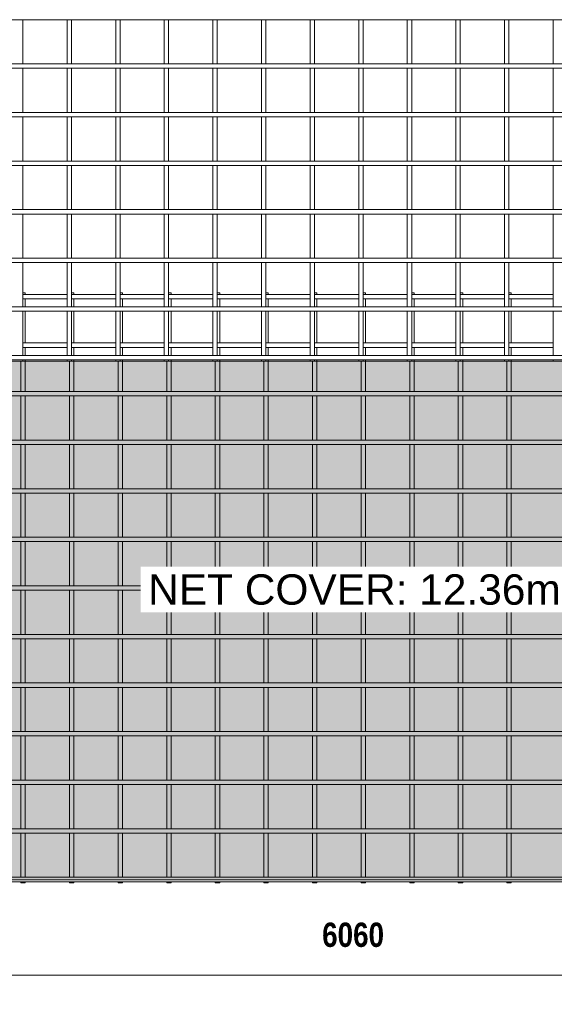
# Model space of a CAD drawing. Header units: millimetres. Extents: x -1068 to 8230, y -787 to 3268.
# Tile 2 of 4: x 1052 to 3252, y -787 to 3267. Entities that reach past the tile are written whole.
import ezdxf

# ---------------------------------------------------------------- set-up
doc = ezdxf.new("R2010")
doc.units = ezdxf.units.MM
for name, color, linetype, lineweight in [('A-ANNO-DIMS', 211, 'Continuous', 9), ('A-ANNO-DIMS-50', 211, 'Continuous', 9), ('A-DETL-GENF', 92, 'Continuous', 18), ('A-DETL-THIN', 151, 'Continuous', 18), ('A-GENM', 13, 'Continuous', 18), ('G-ANNO-TEXT', 231, 'Continuous', 9)]:
    doc.layers.add(name, color=color, linetype=linetype, lineweight=lineweight)
doc.styles.add('Arial_1', font='arial.ttf', dxfattribs={"height": 125})
doc.styles.add('TechnicBold', font='techb___.ttf', dxfattribs={"height": 100})
doc.dimstyles.new('Technic_-_DiagonalSlash', dxfattribs={"dimscale": 304.8, "dimtxt": 134.269535, "dimasz": 0.410105, "dimexe": 0.393701, "dimexo": 0.82021, "dimgap": 0.287073, "dimtad": 1, "dimdec": 0, "dimzin": 0, "dimdsep": 46, "dimtxsty": 'TechnicBold', "dimblk1": 'OBLIQUE', "dimblk2": 'OBLIQUE', "dimsah": 1, "dimcen": 0.09, "dimdle": 0.393701, "dimazin": 0, "dimtfac": 1, "dimtdec": 4, "dimtix": 1, "dimtmove": 0, "dimatfit": 3, "dimfxl": 1, "dimtvp": 1, "dimtfill": 1, "dimtolj": 1, "dimtzin": 0, "dimarcsym": 2})

# ---------------------------------------------------------------- blocks, each defined once
blk = doc.blocks.new('United Steel Ductile SE92 Large Mesh - United Steel Ductile SE92 Large Mesh-258922-Level 1')
at = {"layer": 'A-GENM'}
for p, q in [((-4420.9, 0), (-4430.9, 0)), ((-4420.9, -7), (-4420.9, 0)), ((-4220.9, 0), (-4230.9, 0)), ((-4220.9, -7), (-4220.9, 0)), ((-4020.9, 0), (-4030.9, 0)), ((-4020.9, -7), (-4020.9, 0)), ((-3820.9, 0), (-3830.9, 0)), ((-3820.9, -7), (-3820.9, 0)), ((-3620.9, 0), (-3630.8, 0)), ((-3620.9, -6.9), (-3620.9, 0)), ((-3420.9, 0), (-3430.9, 0)), ((-3420.9, -6.9), (-3420.9, 0)), ((-3220.9, 0), (-3230.9, 0)), ((-3220.9, -6.9), (-3220.9, 0)), ((-3020.9, 0), (-3030.9, 0)), ((-3020.9, -6.9), (-3020.9, 0)), ((-2820.9, 0), (-2830.9, 0)), ((-2820.9, -6.9), (-2820.9, 0)), ((-2620.9, 0), (-2630.9, 0)), ((-2620.9, -6.9), (-2620.9, 0)), ((-2420.9, 0), (-2430.9, 0)), ((-2420.9, -6.9), (-2420.9, 0)), ((-4248.9, -6.9), (-4430.9, -6.9)), ((-4430.9, -24.9), (-4248.9, -24.9)), ((-4420.9, -57.9), (-4420.9, -24.8)), ((-4048.9, -6.9), (-4230.9, -6.9)), ((-4230.9, -24.9), (-4048.9, -24.9)), ((-4220.9, -58), (-4220.9, -24.8)), ((-3848.9, -6.9), (-4030.9, -6.9)), ((-4030.9, -24.9), (-3848.9, -24.9)), ((-4020.9, -58), (-4020.9, -24.8)), ((-3648.9, -6.9), (-3830.9, -6.9)), ((-3830.9, -24.9), (-3648.9, -24.9)), ((-3820.9, -58), (-3820.9, -24.8)), ((-3448.9, -6.9), (-3630.8, -6.9)), ((-3630.8, -24.9), (-3448.9, -24.9)), ((-3620.9, -57.9), (-3620.9, -24.9)), ((-3248.9, -6.9), (-3430.9, -6.9)), ((-3430.9, -24.9), (-3248.9, -24.9)), ((-3420.9, -57.9), (-3420.9, -24.9)), ((-3048.9, -6.9), (-3230.9, -6.9)), ((-3230.9, -24.9), (-3048.9, -24.9)), ((-3220.9, -57.9), (-3220.9, -24.9)), ((-2848.9, -6.9), (-3030.9, -6.9)), ((-3030.9, -24.9), (-2848.9, -24.9)), ((-3020.9, -57.9), (-3020.9, -24.9)), ((-2648.9, -6.9), (-2830.9, -6.9)), ((-2830.9, -24.9), (-2648.9, -24.9)), ((-2820.9, -57.9), (-2820.9, -24.9)), ((-2448.9, -6.9), (-2630.9, -6.9)), ((-2630.9, -24.9), (-2448.9, -24.9)), ((-2620.9, -57.9), (-2620.9, -24.9)), ((-2248.9, -6.9), (-2430.9, -6.9)), ((-2430.9, -24.9), (-2248.9, -24.9)), ((-2420.9, -57.9), (-2420.9, -24.9)), ((-4420.9, -206.9), (-4420.9, -75.8)), ((-4220.9, -206.9), (-4220.9, -75.8)), ((-4020.9, -207), (-4020.9, -75.8)), ((-3820.9, -207), (-3820.9, -75.7)), ((-3620.9, -206.9), (-3620.9, -75.9)), ((-3420.9, -206.9), (-3420.9, -75.9)), ((-3220.9, -206.9), (-3220.9, -75.9)), ((-3020.9, -206.9), (-3020.9, -75.9)), ((-2820.9, -206.9), (-2820.9, -75.9)), ((-2620.9, -206.9), (-2620.9, -75.9)), ((-2420.9, -206.9), (-2420.9, -75.9)), ((-4248.9, -206.9), (-4430.9, -206.9)), ((-4430.9, -224.9), (-4248.9, -224.9)), ((-4420.9, -257.9), (-4420.9, -224.8)), ((-4048.9, -206.9), (-4230.9, -206.9)), ((-4230.9, -224.9), (-4048.9, -224.9)), ((-4220.9, -257.9), (-4220.9, -224.8)), ((-3848.9, -206.9), (-4030.9, -206.9)), ((-4030.9, -224.9), (-3848.9, -224.9)), ((-4020.9, -257.9), (-4020.9, -224.7)), ((-3648.9, -206.9), (-3830.9, -206.9)), ((-3830.9, -224.9), (-3648.9, -224.9)), ((-3820.9, -258), (-3820.9, -224.7)), ((-3448.9, -206.9), (-3630.8, -206.9)), ((-3630.8, -224.9), (-3448.9, -224.9)), ((-3620.9, -257.8), (-3620.9, -224.9)), ((-3248.9, -206.9), (-3430.9, -206.9)), ((-3430.9, -224.9), (-3248.9, -224.9)), ((-3420.9, -257.8), (-3420.9, -224.9)), ((-3048.9, -206.9), (-3230.9, -206.9)), ((-3230.9, -224.9), (-3048.9, -224.9)), ((-3220.9, -257.8), (-3220.9, -224.9)), ((-2848.9, -206.9), (-3030.9, -206.9)), ((-3030.9, -224.9), (-2848.9, -224.9)), ((-3020.9, -257.8), (-3020.9, -224.9)), ((-2648.9, -206.9), (-2830.9, -206.9)), ((-2830.9, -224.9), (-2648.9, -224.9)), ((-2820.9, -257.8), (-2820.9, -224.9)), ((-2448.9, -206.9), (-2630.9, -206.9)), ((-2630.9, -224.9), (-2448.9, -224.9)), ((-2620.9, -257.8), (-2620.9, -224.9)), ((-2248.9, -206.9), (-2430.9, -206.9)), ((-2430.9, -224.9), (-2248.9, -224.9)), ((-2420.9, -257.8), (-2420.9, -224.9)), ((-4438.9, -281.2), (-4438.9, -406.9)), ((-4420.9, -281.2), (-4420.9, -275.8)), ((-4420.9, -406.9), (-4420.9, -281.2)), ((-4238.9, -281.2), (-4238.9, -406.9)), ((-4220.9, -281.2), (-4220.9, -275.7)), ((-4220.9, -406.9), (-4220.9, -281.2)), ((-4038.9, -281.2), (-4038.9, -406.9)), ((-4020.9, -281.2), (-4020.9, -275.7)), ((-4020.9, -406.9), (-4020.9, -281.2)), ((-3838.9, -281.2), (-3838.9, -406.9)), ((-3820.9, -281.2), (-3820.9, -275.7)), ((-3820.9, -406.9), (-3820.9, -281.2)), ((-3638.9, -281.2), (-3638.9, -406.8)), ((-3620.9, -281.2), (-3620.9, -275.8)), ((-3620.9, -406.8), (-3620.9, -281.2)), ((-3438.9, -281.2), (-3438.9, -406.8)), ((-3420.9, -281.2), (-3420.9, -275.8)), ((-3420.9, -406.8), (-3420.9, -281.2)), ((-3238.9, -281.2), (-3238.9, -406.8)), ((-3220.9, -281.2), (-3220.9, -275.8)), ((-3220.9, -406.8), (-3220.9, -281.2)), ((-3038.9, -281.2), (-3038.9, -406.8)), ((-3020.9, -281.2), (-3020.9, -275.8)), ((-3020.9, -406.8), (-3020.9, -281.2)), ((-2838.9, -281.2), (-2838.9, -406.8)), ((-2820.9, -281.2), (-2820.9, -275.8)), ((-2820.9, -406.8), (-2820.9, -281.2)), ((-2638.9, -281.2), (-2638.9, -406.8)), ((-2620.9, -281.2), (-2620.9, -275.8)), ((-2620.9, -406.8), (-2620.9, -281.2)), ((-2438.9, -281.2), (-2438.9, -406.8)), ((-2420.9, -281.2), (-2420.9, -275.8)), ((-2420.9, -406.8), (-2420.9, -281.2)), ((-310.1, -406.8), (-6060, -406.8)), ((-6060, -424.8), (-310.1, -424.8)), ((-4438.9, -424.8), (-4438.9, -606.9)), ((-4420.9, -606.9), (-4420.9, -424.8)), ((-4238.9, -424.7), (-4238.9, -606.9)), ((-4220.9, -606.9), (-4220.9, -424.7)), ((-4038.9, -424.7), (-4038.9, -606.9)), ((-4020.9, -606.9), (-4020.9, -424.7)), ((-3838.9, -424.7), (-3838.9, -606.9)), ((-3820.9, -606.9), (-3820.9, -424.7)), ((-3638.9, -424.8), (-3638.9, -606.8)), ((-3620.9, -606.8), (-3620.9, -424.8)), ((-3438.9, -424.8), (-3438.9, -606.8)), ((-3420.9, -606.8), (-3420.9, -424.8)), ((-3238.9, -424.8), (-3238.9, -606.8)), ((-3220.9, -606.8), (-3220.9, -424.8)), ((-3038.9, -424.8), (-3038.9, -606.8)), ((-3020.9, -606.8), (-3020.9, -424.8)), ((-2838.9, -424.8), (-2838.9, -606.8)), ((-2820.9, -606.8), (-2820.9, -424.8)), ((-2638.9, -424.8), (-2638.9, -606.8)), ((-2620.9, -606.8), (-2620.9, -424.8)), ((-2438.9, -424.8), (-2438.9, -606.8)), ((-2420.9, -606.8), (-2420.9, -424.8)), ((-310.1, -606.8), (-6060, -606.8)), ((-6060, -624.8), (-310.1, -624.8)), ((-4438.9, -624.7), (-4438.9, -806.9)), ((-4420.9, -806.9), (-4420.9, -624.7)), ((-4238.9, -624.7), (-4238.9, -806.9)), ((-4220.9, -806.9), (-4220.9, -624.7)), ((-4038.9, -624.7), (-4038.9, -806.9)), ((-4020.9, -806.9), (-4020.9, -624.7)), ((-3838.9, -624.7), (-3838.9, -806.9)), ((-3820.9, -806.9), (-3820.9, -624.7)), ((-3638.9, -624.8), (-3638.9, -806.8)), ((-3620.9, -806.8), (-3620.9, -624.8)), ((-3438.9, -624.8), (-3438.9, -806.8)), ((-3420.9, -806.8), (-3420.9, -624.8)), ((-3238.9, -624.8), (-3238.9, -806.8)), ((-3220.9, -806.8), (-3220.9, -624.8)), ((-3038.9, -624.8), (-3038.9, -806.8)), ((-3020.9, -806.8), (-3020.9, -624.8)), ((-2838.9, -624.8), (-2838.9, -806.8)), ((-2820.9, -806.8), (-2820.9, -624.8)), ((-2638.9, -624.8), (-2638.9, -806.8)), ((-2620.9, -806.8), (-2620.9, -624.8)), ((-2438.9, -624.8), (-2438.9, -806.8)), ((-2420.9, -806.8), (-2420.9, -624.8)), ((-310.1, -806.8), (-6060, -806.8)), ((-6060, -824.8), (-310.1, -824.8)), ((-4438.9, -824.7), (-4438.9, -1006.9)), ((-4420.9, -1006.9), (-4420.9, -824.7)), ((-4238.9, -824.7), (-4238.9, -1006.9)), ((-4220.9, -1006.9), (-4220.9, -824.7)), ((-4038.9, -824.7), (-4038.9, -1006.9)), ((-4020.9, -1006.9), (-4020.9, -824.7)), ((-3838.9, -824.7), (-3838.9, -1006.9)), ((-3820.9, -1006.9), (-3820.9, -824.7)), ((-3638.9, -824.8), (-3638.9, -1006.8)), ((-3620.9, -1006.8), (-3620.9, -824.8)), ((-3438.9, -824.8), (-3438.9, -1006.8)), ((-3420.9, -1006.8), (-3420.9, -824.8)), ((-3238.9, -824.8), (-3238.9, -1006.8)), ((-3220.9, -1006.8), (-3220.9, -824.8)), ((-3038.9, -824.8), (-3038.9, -1006.8)), ((-3020.9, -1006.8), (-3020.9, -824.8)), ((-2838.9, -824.8), (-2838.9, -1006.8)), ((-2820.9, -1006.8), (-2820.9, -824.8)), ((-2638.9, -824.8), (-2638.9, -1006.8)), ((-2620.9, -1006.8), (-2620.9, -824.8)), ((-2438.9, -824.8), (-2438.9, -1006.8)), ((-2420.9, -1006.8), (-2420.9, -824.8)), ((-310.1, -1006.8), (-6060, -1006.8)), ((-6060, -1024.8), (-310.1, -1024.8)), ((-4438.9, -1024.7), (-4438.9, -1206.8)), ((-4420.9, -1206.8), (-4420.9, -1024.7)), ((-4238.9, -1024.7), (-4238.9, -1206.9)), ((-4220.9, -1206.9), (-4220.9, -1024.7)), ((-4038.9, -1024.7), (-4038.9, -1206.9)), ((-4020.9, -1206.9), (-4020.9, -1024.7)), ((-3838.9, -1024.7), (-3838.9, -1206.9)), ((-3820.9, -1206.9), (-3820.9, -1024.7)), ((-3638.9, -1024.8), (-3638.9, -1206.8)), ((-3620.9, -1206.8), (-3620.9, -1024.8)), ((-3438.9, -1024.8), (-3438.9, -1206.8)), ((-3420.9, -1206.8), (-3420.9, -1024.8)), ((-3238.9, -1024.8), (-3238.9, -1206.8)), ((-3220.9, -1206.8), (-3220.9, -1024.8)), ((-3038.9, -1024.8), (-3038.9, -1206.8)), ((-3020.9, -1206.8), (-3020.9, -1024.8)), ((-2838.9, -1024.8), (-2838.9, -1206.8)), ((-2820.9, -1206.8), (-2820.9, -1024.8)), ((-2638.9, -1024.8), (-2638.9, -1206.8)), ((-2620.9, -1206.8), (-2620.9, -1024.8)), ((-2438.9, -1024.8), (-2438.9, -1206.8)), ((-2420.9, -1206.8), (-2420.9, -1024.8)), ((-310.1, -1206.8), (-6060, -1206.8)), ((-6060, -1224.8), (-310.1, -1224.8)), ((-4438.9, -1224.7), (-4438.9, -1406.8)), ((-4420.9, -1406.8), (-4420.9, -1224.7)), ((-4238.9, -1224.7), (-4238.9, -1406.8)), ((-4220.9, -1406.8), (-4220.9, -1224.7)), ((-4038.9, -1224.7), (-4038.9, -1406.8)), ((-4020.9, -1406.8), (-4020.9, -1224.7)), ((-3838.9, -1224.6), (-3838.9, -1406.9)), ((-3820.9, -1406.9), (-3820.9, -1224.6)), ((-3638.9, -1224.8), (-3638.9, -1406.7)), ((-3620.9, -1406.7), (-3620.9, -1224.8)), ((-3438.9, -1224.8), (-3438.9, -1406.7)), ((-3420.9, -1406.7), (-3420.9, -1224.8)), ((-3238.9, -1224.8), (-3238.9, -1406.7)), ((-3220.9, -1406.7), (-3220.9, -1224.8)), ((-3038.9, -1224.8), (-3038.9, -1406.7)), ((-3020.9, -1406.7), (-3020.9, -1224.8)), ((-2838.9, -1224.8), (-2838.9, -1406.7)), ((-2820.9, -1406.7), (-2820.9, -1224.8)), ((-2638.9, -1224.8), (-2638.9, -1406.7)), ((-2620.9, -1406.7), (-2620.9, -1224.8)), ((-2438.9, -1224.8), (-2438.9, -1406.7)), ((-2420.9, -1406.7), (-2420.9, -1224.8)), ((-310.1, -1406.7), (-6060, -1406.7)), ((-6060, -1424.7), (-310.1, -1424.7)), ((-4438.9, -1424.7), (-4438.9, -1606.8)), ((-4420.9, -1606.8), (-4420.9, -1424.7)), ((-4238.9, -1424.7), (-4238.9, -1606.8)), ((-4220.9, -1606.8), (-4220.9, -1424.7)), ((-4038.9, -1424.6), (-4038.9, -1606.8)), ((-4020.9, -1606.8), (-4020.9, -1424.6)), ((-3838.9, -1424.6), (-3838.9, -1606.8)), ((-3820.9, -1606.8), (-3820.9, -1424.6)), ((-3638.9, -1424.7), (-3638.9, -1606.7)), ((-3620.9, -1606.7), (-3620.9, -1424.7)), ((-3438.9, -1424.7), (-3438.9, -1606.7)), ((-3420.9, -1606.7), (-3420.9, -1424.7)), ((-3238.9, -1424.7), (-3238.9, -1606.7)), ((-3220.9, -1606.7), (-3220.9, -1424.7)), ((-3038.9, -1424.7), (-3038.9, -1606.7)), ((-3020.9, -1606.7), (-3020.9, -1424.7)), ((-2838.9, -1424.7), (-2838.9, -1606.7)), ((-2820.9, -1606.7), (-2820.9, -1424.7)), ((-2638.9, -1424.7), (-2638.9, -1606.7)), ((-2620.9, -1606.7), (-2620.9, -1424.7)), ((-2438.9, -1424.7), (-2438.9, -1606.7)), ((-2420.9, -1606.7), (-2420.9, -1424.7)), ((-310.1, -1606.7), (-6060, -1606.7)), ((-6060, -1624.7), (-310.1, -1624.7)), ((-4438.9, -1624.6), (-4438.9, -1806.8)), ((-4420.9, -1806.8), (-4420.9, -1624.6)), ((-4238.9, -1624.6), (-4238.9, -1806.8)), ((-4220.9, -1806.8), (-4220.9, -1624.6)), ((-4038.9, -1624.6), (-4038.9, -1806.8)), ((-4020.9, -1806.8), (-4020.9, -1624.6)), ((-3838.9, -1624.6), (-3838.9, -1806.8)), ((-3820.9, -1806.8), (-3820.9, -1624.6)), ((-3638.9, -1624.7), (-3638.9, -1806.7)), ((-3620.9, -1806.7), (-3620.9, -1624.7)), ((-3438.9, -1624.7), (-3438.9, -1806.7)), ((-3420.9, -1806.7), (-3420.9, -1624.7)), ((-3238.9, -1624.7), (-3238.9, -1806.7)), ((-3220.9, -1806.7), (-3220.9, -1624.7)), ((-3038.9, -1624.7), (-3038.9, -1806.7)), ((-3020.9, -1806.7), (-3020.9, -1624.7)), ((-2838.9, -1624.7), (-2838.9, -1806.7)), ((-2820.9, -1806.7), (-2820.9, -1624.7)), ((-2638.9, -1624.7), (-2638.9, -1806.7)), ((-2620.9, -1806.7), (-2620.9, -1624.7)), ((-2438.9, -1624.7), (-2438.9, -1806.7)), ((-2420.9, -1806.7), (-2420.9, -1624.7)), ((-310.1, -1806.7), (-6060, -1806.7)), ((-6060, -1824.7), (-310.1, -1824.7)), ((-4438.9, -1824.6), (-4438.9, -2006.8)), ((-4420.9, -2006.8), (-4420.9, -1824.6)), ((-4238.9, -1824.6), (-4238.9, -2006.8)), ((-4220.9, -2006.8), (-4220.9, -1824.6)), ((-4038.9, -1824.6), (-4038.9, -2006.8)), ((-4020.9, -2006.8), (-4020.9, -1824.6)), ((-3838.9, -1824.6), (-3838.9, -2006.8)), ((-3820.9, -2006.8), (-3820.9, -1824.6)), ((-3638.9, -1824.7), (-3638.9, -2006.7)), ((-3620.9, -2006.7), (-3620.9, -1824.7)), ((-3438.9, -1824.7), (-3438.9, -2006.7)), ((-3420.9, -2006.7), (-3420.9, -1824.7)), ((-3238.9, -1824.7), (-3238.9, -2006.7)), ((-3220.9, -2006.7), (-3220.9, -1824.7)), ((-3038.9, -1824.7), (-3038.9, -2006.7)), ((-3020.9, -2006.7), (-3020.9, -1824.7)), ((-2838.9, -1824.7), (-2838.9, -2006.7)), ((-2820.9, -2006.7), (-2820.9, -1824.7)), ((-2638.9, -1824.7), (-2638.9, -2006.7)), ((-2620.9, -2006.7), (-2620.9, -1824.7)), ((-2438.9, -1824.7), (-2438.9, -2006.7)), ((-2420.9, -2006.7), (-2420.9, -1824.7)), ((-310.1, -2006.7), (-6060, -2006.7)), ((-6060, -2024.7), (-310.1, -2024.7)), ((-4438.9, -2024.6), (-4438.9, -2206.8)), ((-4420.9, -2206.8), (-4420.9, -2024.6)), ((-4238.9, -2024.6), (-4238.9, -2206.8)), ((-4220.9, -2206.8), (-4220.9, -2024.6)), ((-4038.9, -2024.6), (-4038.9, -2206.8)), ((-4020.9, -2206.8), (-4020.9, -2024.6)), ((-3838.9, -2024.6), (-3838.9, -2206.8)), ((-3820.9, -2206.8), (-3820.9, -2024.6)), ((-3638.9, -2024.7), (-3638.9, -2206.7)), ((-3620.9, -2206.7), (-3620.9, -2024.7)), ((-3438.9, -2024.7), (-3438.9, -2206.7)), ((-3420.9, -2206.7), (-3420.9, -2024.7)), ((-3238.9, -2024.7), (-3238.9, -2206.7)), ((-3220.9, -2206.7), (-3220.9, -2024.7)), ((-3038.9, -2024.7), (-3038.9, -2206.7)), ((-3020.9, -2206.7), (-3020.9, -2024.7)), ((-2838.9, -2024.7), (-2838.9, -2206.7)), ((-2820.9, -2206.7), (-2820.9, -2024.7)), ((-2638.9, -2024.7), (-2638.9, -2206.7)), ((-2620.9, -2206.7), (-2620.9, -2024.7)), ((-2438.9, -2024.7), (-2438.9, -2206.7)), ((-2420.9, -2206.7), (-2420.9, -2024.7)), ((-310.1, -2206.7), (-6060, -2206.7)), ((-6060, -2224.7), (-310.1, -2224.7)), ((-4438.9, -2224.6), (-4438.9, -2406.7)), ((-4420.9, -2406.7), (-4420.9, -2224.6)), ((-4238.9, -2224.6), (-4238.9, -2406.7)), ((-4220.9, -2406.7), (-4220.9, -2224.6)), ((-4038.9, -2224.6), (-4038.9, -2406.8)), ((-4020.9, -2406.8), (-4020.9, -2224.6)), ((-3838.9, -2224.6), (-3838.9, -2406.8)), ((-3820.9, -2406.8), (-3820.9, -2224.6)), ((-3638.9, -2224.7), (-3638.9, -2406.7)), ((-3620.9, -2406.7), (-3620.9, -2224.7)), ((-3438.9, -2224.7), (-3438.9, -2406.7)), ((-3420.9, -2406.7), (-3420.9, -2224.7)), ((-3238.9, -2224.7), (-3238.9, -2406.7)), ((-3220.9, -2406.7), (-3220.9, -2224.7)), ((-3038.9, -2224.7), (-3038.9, -2406.7)), ((-3020.9, -2406.7), (-3020.9, -2224.7)), ((-2838.9, -2224.7), (-2838.9, -2406.7)), ((-2820.9, -2406.7), (-2820.9, -2224.7)), ((-2638.9, -2224.7), (-2638.9, -2406.7)), ((-2620.9, -2406.7), (-2620.9, -2224.7)), ((-2438.9, -2224.7), (-2438.9, -2406.7)), ((-2420.9, -2406.7), (-2420.9, -2224.7)), ((-310.1, -2406.7), (-6060, -2406.7)), ((-6060, -2424.7), (0, -2424.7)), ((-4438.9, -2424.6), (-4438.9, -2430)), ((-4438.9, -2430), (-4420.9, -2430)), ((-4420.9, -2430), (-4420.9, -2424.6)), ((-4238.9, -2424.6), (-4238.9, -2430)), ((-4238.9, -2430), (-4220.9, -2430)), ((-4220.9, -2430), (-4220.9, -2424.6)), ((-4038.9, -2424.6), (-4038.9, -2430)), ((-4038.9, -2430), (-4020.9, -2430)), ((-4020.9, -2430), (-4020.9, -2424.6)), ((-3838.9, -2424.5), (-3838.9, -2430)), ((-3838.9, -2430), (-3820.9, -2430)), ((-3820.9, -2430), (-3820.9, -2424.5)), ((-3638.9, -2424.7), (-3638.9, -2430)), ((-3638.9, -2430), (-3620.9, -2430)), ((-3620.9, -2430), (-3620.9, -2424.7)), ((-3438.9, -2424.7), (-3438.9, -2430)), ((-3438.9, -2430), (-3420.9, -2430)), ((-3420.9, -2430), (-3420.9, -2424.7)), ((-3238.9, -2424.7), (-3238.9, -2430)), ((-3238.9, -2430), (-3220.9, -2430)), ((-3220.9, -2430), (-3220.9, -2424.7)), ((-3038.9, -2424.7), (-3038.9, -2430)), ((-3038.9, -2430), (-3020.9, -2430)), ((-3020.9, -2430), (-3020.9, -2424.7)), ((-2838.9, -2424.7), (-2838.9, -2430)), ((-2838.9, -2430), (-2820.9, -2430)), ((-2820.9, -2430), (-2820.9, -2424.7)), ((-2638.9, -2424.7), (-2638.9, -2430)), ((-2638.9, -2430), (-2620.9, -2430)), ((-2620.9, -2430), (-2620.9, -2424.7)), ((-2438.9, -2424.7), (-2438.9, -2430)), ((-2438.9, -2430), (-2420.9, -2430)), ((-2420.9, -2430), (-2420.9, -2424.7))]:
    blk.add_line(p, q, dxfattribs=at)
blk = doc.blocks.new('United Steel Ductile SE92 Large Mesh - United Steel Ductile SE92 Large Mesh-V1-Level 1')
at = {"layer": 'A-GENM'}
for p, q in [((-6060, -1024.8), (0, -1024.8)), ((-4420.9, -1206.8), (-4420.9, -1024.7)), ((-4238.9, -1024.7), (-4238.9, -1206.9)), ((-4220.9, -1206.9), (-4220.9, -1024.7)), ((-4038.9, -1024.7), (-4038.9, -1206.9)), ((-4020.9, -1206.9), (-4020.9, -1024.7)), ((-3838.9, -1024.7), (-3838.9, -1206.9)), ((-3820.9, -1206.9), (-3820.9, -1024.7)), ((-3638.9, -1024.8), (-3638.9, -1206.8)), ((-3620.9, -1206.8), (-3620.9, -1024.8)), ((-3438.9, -1024.8), (-3438.9, -1206.8)), ((-3420.9, -1206.8), (-3420.9, -1024.8)), ((-3238.9, -1024.8), (-3238.9, -1206.8)), ((-3220.9, -1206.8), (-3220.9, -1024.8)), ((-3038.9, -1024.8), (-3038.9, -1206.8)), ((-3020.9, -1206.8), (-3020.9, -1024.8)), ((-2838.9, -1024.8), (-2838.9, -1206.8)), ((-2820.9, -1206.8), (-2820.9, -1024.8)), ((-2638.9, -1024.8), (-2638.9, -1206.8)), ((-2620.9, -1206.8), (-2620.9, -1024.8)), ((-2438.9, -1024.8), (-2438.9, -1206.8)), ((-2420.9, -1206.8), (-2420.9, -1024.8)), ((-2238.9, -1024.8), (-2238.9, -1206.8)), ((-1936.3, -1206.8), (-6060, -1206.8)), ((-6060, -1224.8), (-1980, -1224.8)), ((-4420.9, -1406.8), (-4420.9, -1224.7)), ((-4238.9, -1224.7), (-4238.9, -1406.8)), ((-4220.9, -1406.8), (-4220.9, -1224.7)), ((-4038.9, -1224.7), (-4038.9, -1406.8)), ((-4020.9, -1406.8), (-4020.9, -1224.7)), ((-3838.9, -1224.6), (-3838.9, -1406.9)), ((-3820.9, -1406.9), (-3820.9, -1224.6)), ((-3638.9, -1224.8), (-3638.9, -1406.7)), ((-3620.9, -1406.7), (-3620.9, -1224.8)), ((-3438.9, -1224.8), (-3438.9, -1406.7)), ((-3420.9, -1406.7), (-3420.9, -1224.8)), ((-3238.9, -1224.8), (-3238.9, -1406.7)), ((-3220.9, -1406.7), (-3220.9, -1224.8)), ((-3038.9, -1224.8), (-3038.9, -1406.7)), ((-3020.9, -1406.7), (-3020.9, -1224.8)), ((-2838.9, -1224.8), (-2838.9, -1406.7)), ((-2820.9, -1406.7), (-2820.9, -1224.8)), ((-2638.9, -1224.8), (-2638.9, -1406.7)), ((-2620.9, -1406.7), (-2620.9, -1224.8)), ((-2438.9, -1224.8), (-2438.9, -1406.7)), ((-2420.9, -1406.7), (-2420.9, -1224.8)), ((-2238.9, -1224.8), (-2238.9, -1406.7)), ((-2131, -1406.7), (-6060, -1406.7)), ((-6060, -1424.7), (-2136.5, -1424.7)), ((-4420.9, -1606.8), (-4420.9, -1424.7)), ((-4238.9, -1424.7), (-4238.9, -1606.8)), ((-4220.9, -1606.8), (-4220.9, -1424.7)), ((-4038.9, -1424.6), (-4038.9, -1606.8)), ((-4020.9, -1606.8), (-4020.9, -1424.6)), ((-3838.9, -1424.6), (-3838.9, -1606.8)), ((-3820.9, -1606.8), (-3820.9, -1424.6)), ((-3638.9, -1424.7), (-3638.9, -1606.7)), ((-3620.9, -1606.7), (-3620.9, -1424.7)), ((-3438.9, -1424.7), (-3438.9, -1606.7)), ((-3420.9, -1606.7), (-3420.9, -1424.7)), ((-3238.9, -1424.7), (-3238.9, -1606.7)), ((-3220.9, -1606.7), (-3220.9, -1424.7)), ((-3038.9, -1424.7), (-3038.9, -1606.7)), ((-3020.9, -1606.7), (-3020.9, -1424.7)), ((-2838.9, -1424.7), (-2838.9, -1606.7)), ((-2820.9, -1606.7), (-2820.9, -1424.7)), ((-2638.9, -1424.7), (-2638.9, -1606.7)), ((-2620.9, -1606.7), (-2620.9, -1424.7)), ((-2438.9, -1424.7), (-2438.9, -1606.7)), ((-2420.9, -1606.7), (-2420.9, -1424.7)), ((-2238.9, -1424.7), (-2238.9, -1606.7)), ((-2121.2, -1606.7), (-6060, -1606.7)), ((-6060, -1624.7), (-2111.6, -1624.7)), ((-4420.9, -1806.8), (-4420.9, -1624.6)), ((-4238.9, -1624.6), (-4238.9, -1806.8)), ((-4220.9, -1806.8), (-4220.9, -1624.6)), ((-4038.9, -1624.6), (-4038.9, -1806.8)), ((-4020.9, -1806.8), (-4020.9, -1624.6)), ((-3838.9, -1624.6), (-3838.9, -1806.8)), ((-3820.9, -1806.8), (-3820.9, -1624.6)), ((-3638.9, -1624.7), (-3638.9, -1806.7)), ((-3620.9, -1806.7), (-3620.9, -1624.7)), ((-3438.9, -1624.7), (-3438.9, -1806.7)), ((-3420.9, -1806.7), (-3420.9, -1624.7)), ((-3238.9, -1624.7), (-3238.9, -1806.7)), ((-3220.9, -1806.7), (-3220.9, -1624.7)), ((-3038.9, -1624.7), (-3038.9, -1806.7)), ((-3020.9, -1806.7), (-3020.9, -1624.7)), ((-2838.9, -1624.7), (-2838.9, -1806.7)), ((-2820.9, -1806.7), (-2820.9, -1624.7)), ((-2638.9, -1624.7), (-2638.9, -1806.7)), ((-2620.9, -1806.7), (-2620.9, -1624.7)), ((-2438.9, -1624.7), (-2438.9, -1806.7)), ((-2420.9, -1806.7), (-2420.9, -1624.7)), ((-2238.9, -1624.7), (-2238.9, -1806.7)), ((0, -1806.7), (-6060, -1806.7)), ((-6060, -1824.7), (0, -1824.7)), ((-4420.9, -2006.8), (-4420.9, -1824.6)), ((-4238.9, -1824.6), (-4238.9, -2006.8)), ((-4220.9, -2006.8), (-4220.9, -1824.6)), ((-4038.9, -1824.6), (-4038.9, -2006.8)), ((-4020.9, -2006.8), (-4020.9, -1824.6)), ((-3838.9, -1824.6), (-3838.9, -2006.8)), ((-3820.9, -2006.8), (-3820.9, -1824.6)), ((-3638.9, -1824.7), (-3638.9, -2006.7)), ((-3620.9, -2006.7), (-3620.9, -1824.7)), ((-3438.9, -1824.7), (-3438.9, -2006.7)), ((-3420.9, -2006.7), (-3420.9, -1824.7)), ((-3238.9, -1824.7), (-3238.9, -2006.7)), ((-3220.9, -2006.7), (-3220.9, -1824.7)), ((-3038.9, -1824.7), (-3038.9, -2006.7)), ((-3020.9, -2006.7), (-3020.9, -1824.7)), ((-2838.9, -1824.7), (-2838.9, -2006.7)), ((-2820.9, -2006.7), (-2820.9, -1824.7)), ((-2638.9, -1824.7), (-2638.9, -2006.7)), ((-2620.9, -2006.7), (-2620.9, -1824.7)), ((-2438.9, -1824.7), (-2438.9, -2006.7)), ((-2420.9, -2006.7), (-2420.9, -1824.7)), ((-2238.9, -1824.7), (-2238.9, -2006.7)), ((0, -2006.7), (-6060, -2006.7)), ((-6060, -2024.7), (0, -2024.7)), ((-4420.9, -2206.8), (-4420.9, -2024.6)), ((-4238.9, -2024.6), (-4238.9, -2206.8)), ((-4220.9, -2206.8), (-4220.9, -2024.6)), ((-4038.9, -2024.6), (-4038.9, -2206.8)), ((-4020.9, -2206.8), (-4020.9, -2024.6)), ((-3838.9, -2024.6), (-3838.9, -2206.8)), ((-3820.9, -2206.8), (-3820.9, -2024.6)), ((-3638.9, -2024.7), (-3638.9, -2206.7)), ((-3620.9, -2206.7), (-3620.9, -2024.7)), ((-3438.9, -2024.7), (-3438.9, -2206.7)), ((-3420.9, -2206.7), (-3420.9, -2024.7)), ((-3238.9, -2024.7), (-3238.9, -2206.7)), ((-3220.9, -2206.7), (-3220.9, -2024.7)), ((-3038.9, -2024.7), (-3038.9, -2206.7)), ((-3020.9, -2206.7), (-3020.9, -2024.7)), ((-2838.9, -2024.7), (-2838.9, -2206.7)), ((-2820.9, -2206.7), (-2820.9, -2024.7)), ((-2638.9, -2024.7), (-2638.9, -2206.7)), ((-2620.9, -2206.7), (-2620.9, -2024.7)), ((-2438.9, -2024.7), (-2438.9, -2206.7)), ((-2420.9, -2206.7), (-2420.9, -2024.7)), ((-2238.9, -2024.7), (-2238.9, -2206.7)), ((0, -2206.7), (-6060, -2206.7)), ((-6060, -2224.7), (0, -2224.7)), ((-4420.9, -2406.7), (-4420.9, -2224.6)), ((-4238.9, -2224.6), (-4238.9, -2406.7)), ((-4220.9, -2406.7), (-4220.9, -2224.6)), ((-4038.9, -2224.6), (-4038.9, -2406.8)), ((-4020.9, -2406.8), (-4020.9, -2224.6)), ((-3838.9, -2224.6), (-3838.9, -2406.8)), ((-3820.9, -2406.8), (-3820.9, -2224.6)), ((-3638.9, -2224.7), (-3638.9, -2406.7)), ((-3620.9, -2406.7), (-3620.9, -2224.7)), ((-3438.9, -2224.7), (-3438.9, -2406.7)), ((-3420.9, -2406.7), (-3420.9, -2224.7)), ((-3238.9, -2224.7), (-3238.9, -2406.7)), ((-3220.9, -2406.7), (-3220.9, -2224.7)), ((-3038.9, -2224.7), (-3038.9, -2406.7)), ((-3020.9, -2406.7), (-3020.9, -2224.7)), ((-2838.9, -2224.7), (-2838.9, -2406.7)), ((-2820.9, -2406.7), (-2820.9, -2224.7)), ((-2638.9, -2224.7), (-2638.9, -2406.7)), ((-2620.9, -2406.7), (-2620.9, -2224.7)), ((-2438.9, -2224.7), (-2438.9, -2406.7)), ((-2420.9, -2406.7), (-2420.9, -2224.7)), ((-2238.9, -2224.7), (-2238.9, -2406.7)), ((0, -2406.7), (-6060, -2406.7)), ((-6060, -2424.7), (0, -2424.7)), ((-4438.9, -2430), (-4420.9, -2430)), ((-4420.9, -2430), (-4420.9, -2424.6)), ((-4238.9, -2424.6), (-4238.9, -2430)), ((-4238.9, -2430), (-4220.9, -2430)), ((-4220.9, -2430), (-4220.9, -2424.6)), ((-4038.9, -2424.6), (-4038.9, -2430)), ((-4038.9, -2430), (-4020.9, -2430)), ((-4020.9, -2430), (-4020.9, -2424.6)), ((-3838.9, -2424.5), (-3838.9, -2430)), ((-3838.9, -2430), (-3820.9, -2430)), ((-3820.9, -2430), (-3820.9, -2424.5)), ((-3638.9, -2424.7), (-3638.9, -2430)), ((-3638.9, -2430), (-3620.9, -2430)), ((-3620.9, -2430), (-3620.9, -2424.7)), ((-3438.9, -2424.7), (-3438.9, -2430)), ((-3438.9, -2430), (-3420.9, -2430)), ((-3420.9, -2430), (-3420.9, -2424.7)), ((-3238.9, -2424.7), (-3238.9, -2430)), ((-3238.9, -2430), (-3220.9, -2430)), ((-3220.9, -2430), (-3220.9, -2424.7)), ((-3038.9, -2424.7), (-3038.9, -2430)), ((-3038.9, -2430), (-3020.9, -2430)), ((-3020.9, -2430), (-3020.9, -2424.7)), ((-2838.9, -2424.7), (-2838.9, -2430)), ((-2838.9, -2430), (-2820.9, -2430)), ((-2820.9, -2430), (-2820.9, -2424.7)), ((-2638.9, -2424.7), (-2638.9, -2430)), ((-2638.9, -2430), (-2620.9, -2430)), ((-2620.9, -2430), (-2620.9, -2424.7)), ((-2438.9, -2424.7), (-2438.9, -2430)), ((-2438.9, -2430), (-2420.9, -2430)), ((-2420.9, -2430), (-2420.9, -2424.7)), ((-2238.9, -2424.7), (-2238.9, -2430)), ((-2238.9, -2430), (-2220.9, -2430))]:
    blk.add_line(p, q, dxfattribs=at)
blk = doc.blocks.new('DIMBLOCK1-Level 1')
at = {"layer": 'A-ANNO-DIMS-50'}
for p, q in [((-563.7, -667), (-563.7, -310.2)), ((5496.3, -667), (5496.3, -357.5)), ((-683.7, -667), (5616.3, -667)), ((-563.7, -667), (-563.7, -787)), ((5496.3, -667), (5496.3, -787))]:
    blk.add_line(p, q, dxfattribs=at)
at = {"layer": 'A-ANNO-DIMS-50', "lineweight": 50}
for p, q in [((-563.7, -667), (-501.2, -604.5)), ((5496.3, -667), (5558.8, -604.5)), ((-563.7, -667), (-626.2, -729.5)), ((5496.3, -667), (5433.8, -729.5))]:
    blk.add_line(p, q, dxfattribs=at)
at = {"layer": 'A-ANNO-DIMS-50', "color": 0, "insert": (2296.9, -450.7), "char_height": 100, "width": 406.645, "attachment_point": 1, "line_spacing_factor": 0.959068, "style": 'TechnicBold', "bg_fill": 3, "box_fill_scale": 1.25, "bg_fill_color": 256, "bg_fill_true_color": 13158600, "bg_fill_transparency": 0}
blk.add_mtext('6060', dxfattribs=at)
blk = doc.blocks.new('_Oblique')
at = {"color": 0, "linetype": 'ByBlock', "lineweight": -2}
blk.add_line((-0.5, -0.5), (0.5, 0.5), dxfattribs=at)

msp = doc.modelspace()

# ---------------------------------------------------------------- hatches: boundary and pattern name
at = {"layer": 'A-DETL-GENF', "transparency": 33554534}
msp.add_hatch(color=155, dxfattribs=at).paths.add_polyline_path([(2958.7, -273.9), (5186.2, -273.9), (5186.2, 1861.4), (-563.7, 1861.4), (-563.7, -273.9), (2894.4, -273.9)])

# ---------------------------------------------------------------- linework, layer by layer
at = {"layer": 'A-DETL-THIN'}
for p, q in [((5186.2, 1861.4), (-563.7, 1861.4)), ((-563.7, -273.9), (5186.2, -273.9))]:
    msp.add_line(p, q, dxfattribs=at)

# ---------------------------------------------------------------- block references
at = {"layer": 'A-GENM'}
for name, p in [('United Steel Ductile SE92 Large Mesh - United Steel Ductile SE92 Large Mesh-V1-Level 1', (5486.3, 4291.4)), ('United Steel Ductile SE92 Large Mesh - United Steel Ductile SE92 Large Mesh-258922-Level 1', (5496.3, 2142.6))]:
    msp.add_blockref(name, p, dxfattribs=at)

# ---------------------------------------------------------------- next in the draw order: texts
at = {"layer": 'G-ANNO-TEXT', "color": 7, "insert": (1580.9, 983.3), "char_height": 125, "width": 2060.337, "attachment_point": 1, "style": 'Arial_1', "bg_fill": 3, "box_fill_scale": 1.25, "bg_fill_color": 256, "bg_fill_true_color": 13158600, "bg_fill_transparency": 0}
msp.add_mtext('NET COVER: 12.36m', dxfattribs=at)

# ---------------------------------------------------------------- next in the draw order: dimensions: what is measured, and where the dimension line sits
at = {"layer": 'A-ANNO-DIMS'}
dim = msp.add_linear_dim(base=(5496.3, -667), p1=(-563.7, -60.2), p2=(5496.3, -107.5), dimstyle='Technic_-_DiagonalSlash', override={"dimpost": '<>', "dimfxl": 6060.18452}, dxfattribs=at)
dim.commit()
dim.dimension.update_dxf_attribs({"geometry": 'DIMBLOCK1-Level 1', "text_midpoint": (2466.3, -528.6)})

doc.saveas('drawing.dxf')
